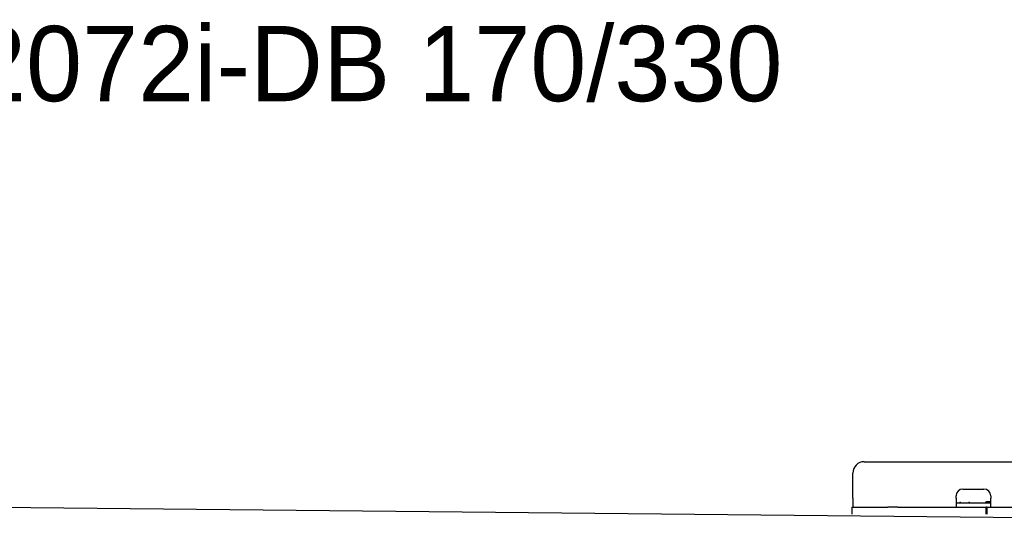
# Model space of a CAD drawing. Extents: x 1073 to 6773, y 6241 to 11416.
# Tile 6 of 60: x 2300 to 4456, y 6380 to 7473. Entities that reach past the tile are written whole.
import ezdxf

# ---------------------------------------------------------------- set-up
doc = ezdxf.new("R2010")
doc.units = 0
doc.layers.get('0').update_dxf_attribs({"linetype": 'CONTINUOUS'})
doc.layers.add('0___1', color=7, linetype='CONTINUOUS')
doc.styles.add('STANDARD-1', font='txt')

# ---------------------------------------------------------------- blocks, each defined once
blk = doc.blocks.new('*U22')
at = {"layer": '0___1', "style": 'STANDARD-1'}
blk.add_text('2072i-DB 170/330', height=165, dxfattribs=at).set_placement((2191.2, 7293.9))

msp = doc.modelspace()

# ---------------------------------------------------------------- linework, layer by layer
for p, q in [((4149, 6504), (4689, 6504)), ((4124, 6424), (4124, 6479)), ((4124, 6424), (4124, 6404)), ((4350, 6424), (4350, 6429)), ((4350, 6424), (4350, 6404)), ((4365, 6444), (4411, 6444)), ((4426, 6429), (4426, 6424)), ((4426, 6404), (4426, 6424)), ((1072.8, 6415.9), (4717.8, 6379.9)), ((4121.5, 6404), (4131.5, 6404)), ((4121.5, 6404), (4121.5, 6389)), ((4131.5, 6404), (4178, 6404)), ((4178, 6404), (4187.6, 6404)), ((4187.6, 6404), (4200.6, 6404)), ((4222.4, 6404), (4200.6, 6404)), ((4222.4, 6404), (4235.5, 6404)), ((4235.5, 6404), (4245.1, 6404)), ((4245.1, 6404), (4405.5, 6404)), ((4352, 6414), (4350, 6414)), ((4352, 6414), (4424, 6414)), ((4405.5, 6404), (4415.5, 6404)), ((4417.5, 6404), (4415.5, 6404)), ((4415.5, 6389), (4415.5, 6404)), ((4416, 6416), (4417, 6416)), ((4426, 6416), (4417, 6416)), ((4417.5, 6404), (4427.5, 6404)), ((4417.5, 6404), (4417.5, 6389)), ((4423, 6416), (4423, 6415)), ((4423, 6414), (4423, 6415)), ((4426, 6414), (4424, 6414)), ((4427.5, 6404), (4633, 6404))]:
    msp.add_line(p, q)
for centre, radius, start, end in [((4149, 6479), 25, 90, 180), ((4365, 6429), 15, 90, 180), ((4411, 6429), 15, 0, 90), ((4357.3, 6415), 1, 270, 330), ((4359, 6414), 1, 0, 150), ((4379, 6414), 1, 30, 180), ((4380.8, 6415), 1, 210, 270), ((4414, 6415), 1, 270, 0), ((4416, 6415), 1, 90, 180)]:
    msp.add_arc(centre, radius, start, end)

# ---------------------------------------------------------------- block references
msp.add_blockref('*U22', (0, 0))

doc.saveas('drawing.dxf')
